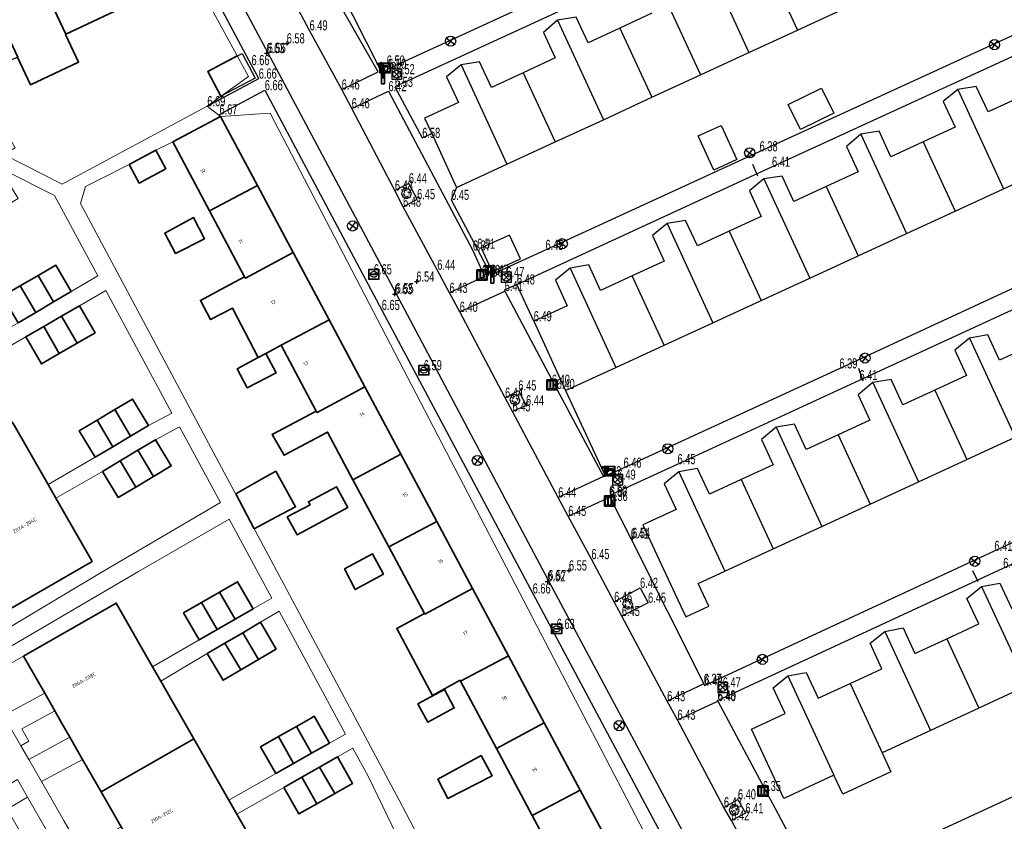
# Model space of a CAD drawing. Header units: metres. Extents: x 154991 to 155595, y 461305 to 461800.
# Tile 47 of 88: x 155217 to 155314, y 461475 to 461554. Entities that reach past the tile are written whole.
import ezdxf
from ezdxf.enums import TextEntityAlignment as Align

# ---------------------------------------------------------------- set-up
doc = ezdxf.new("R2010")
doc.units = ezdxf.units.M
for name, color, linetype in [('AFSLUITPAAL', 1, 'Continuous'), ('B01', 204, 'Continuous'), ('B07', 230, 'Continuous'), ('BOOM', 1, 'Continuous'), ('BRANDKRAAN', 204, 'Continuous'), ('CAI-KAST', 153, 'Continuous'), ('GASPUT', 230, 'Continuous'), ('GMV', 1, 'Continuous'), ('GMV text', 1, 'Continuous'), ('KOLK', 1, 'Continuous'), ('LICHTMAST', 1, 'Continuous'), ('LSHD', 1, 'Continuous'), ('M02', 102, 'Continuous'), ('RIOOLPUT', 1, 'Continuous'), ('STRAATNAAMBORD', 1, 'Continuous'), ('WATERLEIDINGPUT', 1, 'Continuous')]:
    doc.layers.add(name, color=color, linetype=linetype)
for name, color, linetype, lineweight in [('B-WE-GR-BEPLANTING_CULTUUR_BODEMBEDEKKER-GV', 90, 'Continuous', 18), ('B-WE-GR-GROENVOORZIENING-GV', 80, 'Continuous', 18), ('B-WE-GR-HAAG-GV', 90, 'Continuous', 13), ('B-WE-IE-TERREINAFSCHEIDING_KUNSTMATIG_MUUR-G', 90, 'IE-TERREINAFSCHEIDING_KUNSTMATIG-SO', 18), ('B-WE-OG-BEBOUWING-GV', 7, 'Continuous', 35), ('B-WE-OG-BEBOUWING-T18', 10, 'Continuous', 18), ('B-WE-OG-TERREIN_ERF-GV', 7, 'Continuous', 18), ('B-WE-VH-VERHARDING_BETONSTRAATSTEEN-GV', 7, 'Continuous', 18), ('B-WE-VH-VERHARDING_STRAATBAKSTEEN-GV', 252, 'Continuous', 18), ('B-WE-VH-VERHARDING_TEGEL-GV', 252, 'Continuous', 18)]:
    doc.layers.add(name, color=color, linetype=linetype, lineweight=lineweight)
doc.layers.add('X-XX-AL-HULPLIJN-G', color=210, linetype='Continuous', lineweight=18, plot=False)
doc.styles.add('NLCS-ISO-M200-T18', font='NLCS-ISO.ttf', dxfattribs={"height": 0.36})
doc.linetypes.add('IE-TERREINAFSCHEIDING_KUNSTMATIG-SO', pattern='A,4,[82,NLCS.SHX,S=0.75,R=90,X=0,Y=0],4,-2', length=10)

# ---------------------------------------------------------------- blocks, each defined once
blk = doc.blocks.new('HOOGTEPUNT', base_point=(155115.983561, 461420.975541))
at = {"layer": 'M02'}
for points in [[(155115.783561, 461420.975541, 0), (155115.983561, 461420.975541, 0), (155116.183561, 461420.975541, 0)], [(155115.983561, 461421.175541, 0), (155115.983561, 461420.975541, 0), (155115.983561, 461420.775541, 0)]]:
    blk.add_polyline3d(points, dxfattribs=at)
blk = doc.blocks.new('RIOOLPUT', base_point=(155111.642364, 461649.747199))
at = {"layer": 'RIOOLPUT'}
blk.add_polyline3d([(155111.142364, 461650.247199, 0), (155111.142364, 461649.247199, 0), (155112.142364, 461649.247199, 0), (155112.142364, 461650.247199, 0)], close=True, dxfattribs=at)
for points in [[(155111.359522, 461650.030042, 0), (155111.925207, 461649.464357, 0)], [(155111.360446, 461649.465282, 0), (155111.926259, 461650.031094, 0)]]:
    blk.add_polyline3d(points, dxfattribs=at)
blk.add_circle((155111.642364, 461649.747199), 0.4, dxfattribs=at)
blk = doc.blocks.new('KOLK', base_point=(155111.642364, 461649.747199))
at = {"layer": 'KOLK'}
blk.add_polyline3d([(155111.142364, 461649.247199, 0), (155112.142364, 461649.247199, 0), (155112.142364, 461650.247199, 0), (155111.142364, 461650.247199, 0), (155111.142364, 461649.247199, 0), (155111.142364, 461650.247199, 0), (155112.142364, 461650.247199, 0), (155112.142364, 461649.247199, 0)], dxfattribs=at)
for points in [[(155111.242364, 461650.147199, 0), (155111.442364, 461650.147199, 0), (155111.442364, 461649.347199, 0), (155111.242364, 461649.347199, 0)], [(155111.542364, 461650.147199, 0), (155111.742364, 461650.147199, 0), (155111.742364, 461649.347199, 0), (155111.542364, 461649.347199, 0)], [(155111.842364, 461650.147199, 0), (155112.042364, 461650.147199, 0), (155112.042364, 461649.347199, 0), (155111.842364, 461649.347199, 0)]]:
    blk.add_polyline3d(points, close=True, dxfattribs=at)
blk = doc.blocks.new('IMG-BRANDKRAAN-_OF_PUT', base_point=(155108.622899, 461548.274535))
at = {"layer": 'BRANDKRAAN'}
blk.add_polyline3d([(155108.122899, 461548.774535, 0), (155109.122899, 461548.774535, 0), (155109.122899, 461547.774535, 0), (155108.122899, 461547.774535, 0)], close=True, dxfattribs=at)
for points in [[(155108.159546, 461547.837546, 0), (155108.159546, 461548.71665, 0)], [(155108.181145, 461548.738249, 0), (155109.060711, 461548.738249, 0)], [(155109.08231, 461548.71665, 0), (155109.08231, 461547.837546, 0)], [(155109.060711, 461547.815946, 0), (155108.181145, 461547.815946, 0)], [(155108.428947, 461548.319173, 0), (155108.807801, 461548.319173, 0)], [(155108.807801, 461548.242279, 0), (155108.428947, 461548.242279, 0)]]:
    blk.add_polyline3d(points, dxfattribs=at)
for centre, radius, start, end in [((155108.181145, 461548.71665), 0.0216, 90, 180), ((155108.6049, 461548.130087), 0.411039, 88.615315, 142.645462), ((155108.631656, 461548.130318), 0.411032, 38.321444, 92.345755), ((155109.060711, 461548.71665), 0.0216, 0, 90), ((155108.181145, 461547.837546), 0.0216, 180, 270), ((155108.472824, 461548.275493), 0.220693, 151.888112, 235.200633), ((155108.617701, 461548.530876), 0.513782, 238.188568, 271.964555), ((155108.43507, 461548.280726), 0.038931, 99.048842, 260.951158), ((155108.61088, 461548.533498), 0.51668, 272.710601, 302.730871), ((155108.801513, 461548.280726), 0.038957, 279.287799, 80.712201), ((155108.761254, 461548.277928), 0.220693, 305.766514, 29.079035), ((155109.060711, 461547.837546), 0.0216, 270, 0)]:
    blk.add_arc(centre, radius, start, end, dxfattribs=at)
blk = doc.blocks.new('AFSLUITPAAL', base_point=(155108.622899, 461548.274535))
at = {"layer": 'AFSLUITPAAL'}
for points in [[(155108.522899, 461549.274535, 0), (155108.522899, 461549.174535, 0), (155108.522899, 461549.074535, 0), (155108.522899, 461548.974535, 0), (155108.522899, 461548.874535, 0), (155108.522899, 461548.774535, 0), (155108.522899, 461548.674535, 0), (155108.522899, 461548.274535, 0), (155108.722899, 461548.274535, 0), (155108.722899, 461548.474535, 0), (155108.722899, 461548.674535, 0), (155108.722899, 461548.774535, 0), (155108.722899, 461548.874535, 0), (155108.722899, 461548.974535, 0), (155108.722899, 461549.074535, 0), (155108.722899, 461549.174535, 0), (155108.722899, 461549.274535, 0)], [(155108.522899, 461549.274535, 0), (155108.722899, 461549.274535, 0), (155108.722899, 461549.174535, 0), (155108.522899, 461549.174535, 0)], [(155108.722899, 461549.174535, 0), (155108.722899, 461549.074535, 0), (155108.522899, 461549.074535, 0), (155108.522899, 461549.174535, 0)], [(155108.722899, 461549.074535, 0), (155108.722899, 461548.974535, 0), (155108.522899, 461548.974535, 0), (155108.522899, 461549.074535, 0)], [(155108.722899, 461548.974535, 0), (155108.722899, 461548.874535, 0), (155108.522899, 461548.874535, 0), (155108.522899, 461548.974535, 0)], [(155108.722899, 461548.874535, 0), (155108.722899, 461548.774535, 0), (155108.522899, 461548.774535, 0), (155108.522899, 461548.874535, 0)], [(155108.722899, 461548.774535, 0), (155108.722899, 461548.674535, 0), (155108.522899, 461548.674535, 0), (155108.522899, 461548.774535, 0)], [(155108.722899, 461548.674535, 0), (155108.722899, 461548.474535, 0), (155108.722899, 461548.274535, 0), (155108.522899, 461548.274535, 0), (155108.522899, 461548.674535, 0)]]:
    blk.add_polyline3d(points, close=True, dxfattribs=at)
for points in [[(155108.522899, 461549.174535, 0), (155108.722899, 461549.174535, 0)], [(155108.522899, 461549.074535, 0), (155108.722899, 461549.074535, 0)], [(155108.522899, 461548.974535, 0), (155108.722899, 461548.974535, 0)], [(155108.522899, 461548.874535, 0), (155108.722899, 461548.874535, 0)], [(155108.522899, 461548.774535, 0), (155108.722899, 461548.774535, 0)], [(155108.522899, 461548.674535, 0), (155108.722899, 461548.674535, 0)]]:
    blk.add_polyline3d(points, dxfattribs=at)
blk = doc.blocks.new('STRAATNAAMBORD', base_point=(155108.622899, 461548.274535))
at = {"layer": 'STRAATNAAMBORD'}
for points in [[(155108.422899, 461548.874535, 0), (155108.822899, 461548.874535, 0), (155108.822899, 461548.774535, 0), (155108.632899, 461548.774535, 0), (155108.612899, 461548.774535, 0), (155108.422899, 461548.774535, 0)], [(155108.422899, 461548.874535, 0), (155108.822899, 461548.874535, 0), (155108.822899, 461548.774535, 0), (155108.632899, 461548.774535, 0), (155108.612899, 461548.774535, 0), (155108.422899, 461548.774535, 0)], [(155108.422899, 461548.874535, 0), (155108.822899, 461548.874535, 0), (155108.822899, 461548.774535, 0), (155108.632899, 461548.774535, 0), (155108.612899, 461548.774535, 0), (155108.422899, 461548.774535, 0)], [(155108.422899, 461548.874535, 0), (155108.822899, 461548.874535, 0), (155108.822899, 461548.774535, 0), (155108.632899, 461548.774535, 0), (155108.612899, 461548.774535, 0), (155108.422899, 461548.774535, 0)], [(155108.458415, 461548.839488, 0), (155108.785665, 461548.839488, 0), (155108.786352, 461548.816801, 0), (155108.458466, 461548.81727, 0)], [(155108.458415, 461548.839488, 0), (155108.785665, 461548.839488, 0), (155108.786352, 461548.816801, 0), (155108.458466, 461548.81727, 0)], [(155108.458415, 461548.839488, 0), (155108.458466, 461548.81727, 0), (155108.786352, 461548.816801, 0), (155108.785665, 461548.839488, 0)], [(155108.458415, 461548.839488, 0), (155108.458466, 461548.81727, 0), (155108.786352, 461548.816801, 0), (155108.785665, 461548.839488, 0)], [(155108.458415, 461548.839488, 0), (155108.458466, 461548.81727, 0), (155108.786352, 461548.816801, 0), (155108.785665, 461548.839488, 0)], [(155108.632899, 461548.774535, 0), (155108.632899, 461548.274535, 0), (155108.612899, 461548.274535, 0), (155108.612899, 461548.774535, 0)]]:
    blk.add_polyline3d(points, close=True, dxfattribs=at)
for points in [[(155108.612899, 461548.774535, 0), (155108.612899, 461548.274535, 0)], [(155108.632899, 461548.774535, 0), (155108.632899, 461548.274535, 0), (155108.612899, 461548.274535, 0)]]:
    blk.add_polyline3d(points, dxfattribs=at)
blk = doc.blocks.new('IMG-CAI-KAST', base_point=(155108.622899, 461548.274535))
at = {"layer": 'CAI-KAST'}
for points in [[(155108.122899, 461548.774535, 0), (155109.122899, 461548.774535, 0), (155109.122899, 461547.774535, 0), (155108.122899, 461547.774535, 0)], [(155108.361131, 461548.538515, 0), (155108.872581, 461548.538515, 0), (155108.872581, 461548.461939, 0), (155108.361131, 461548.461939, 0)], [(155108.361131, 461548.381224, 0), (155108.872581, 461548.381224, 0), (155108.872581, 461547.942466, 0), (155108.361131, 461547.942466, 0)]]:
    blk.add_polyline3d(points, close=True, dxfattribs=at)
for points in [[(155108.159546, 461547.837546, 0), (155108.159546, 461548.71665, 0)], [(155108.181145, 461548.738249, 0), (155109.060711, 461548.738249, 0)], [(155109.08231, 461548.71665, 0), (155109.08231, 461547.837546, 0)], [(155109.060711, 461547.815946, 0), (155108.181145, 461547.815946, 0)]]:
    blk.add_polyline3d(points, dxfattribs=at)
blk.add_circle((155108.446027, 461548.24049), 0.035426, dxfattribs=at)
for centre, start, end in [((155108.181145, 461548.71665), 90, 180), ((155109.060711, 461548.71665), 0, 90), ((155108.181145, 461547.837546), 180, 270), ((155109.060711, 461547.837546), 270, 0)]:
    blk.add_arc(centre, 0.0216, start, end, dxfattribs=at)
blk = doc.blocks.new('LICHTMAST-LM', base_point=(155108.622899, 461649.747199))
at = {"layer": 'LICHTMAST'}
for points in [[(155108.222899, 461650.047199, 0), (155109.022899, 461649.447199, 0)], [(155108.922899, 461650.147199, 0), (155108.322899, 461649.347199, 0)]]:
    blk.add_polyline3d(points, dxfattribs=at)
blk.add_circle((155108.622899, 461649.747199), 0.5, dxfattribs=at)
blk = doc.blocks.new('BOOM', base_point=(155108.622899, 461548.274535))
at = {"layer": 'BOOM'}
for centre, radius, start, end in [((155108.372899, 461548.524535), 0.158114, 71.565051, 198.434949), ((155108.372899, 461548.524535), 0.158114, 71.565051, 198.434949), ((155108.518263, 461548.448649), 0.120777, 31.865611, 217.853307), ((155108.572899, 461548.624535), 0.158114, 18.434949, 161.565051), ((155108.572899, 461548.624535), 0.158114, 18.434949, 161.565051), ((155108.812875, 461548.489269), 0.205959, 332.06579, 115.90362), ((155108.812875, 461548.489269), 0.205959, 332.06579, 115.90362), ((155108.372899, 461548.274535), 0.25, 126.869898, 233.130102), ((155108.372899, 461548.274535), 0.25, 126.869898, 233.130102), ((155108.321787, 461548.024535), 0.11081, 153.17782, 293.001444), ((155108.321787, 461548.024535), 0.11081, 153.17782, 293.001444), ((155108.445065, 461548.176059), 0.087156, 120.494353, 299.107534), ((155108.609924, 461548.050485), 0.276255, 207.591124, 320.438098), ((155108.609924, 461548.050485), 0.276255, 207.591124, 320.438098), ((155108.659777, 461548.056729), 0.119188, 202.088508, 359.606186), ((155108.788223, 461548.272242), 0.121571, 323.70867, 121.149856), ((155108.872899, 461548.024535), 0.158114, 251.565051, 18.434949), ((155108.872899, 461548.024535), 0.158114, 251.565051, 18.434949), ((155108.933756, 461548.227037), 0.176645, 300.30792, 69.770414), ((155108.933756, 461548.227037), 0.176645, 300.30792, 69.770414)]:
    blk.add_arc(centre, radius, start, end, dxfattribs=at)
blk = doc.blocks.new('IMG-WATERLEIDINGPUT', base_point=(155108.622899, 461548.274535))
at = {"layer": 'WATERLEIDINGPUT'}
blk.add_polyline3d([(155108.122899, 461548.774535, 0), (155109.122899, 461548.774535, 0), (155109.122899, 461547.774535, 0), (155108.122899, 461547.774535, 0)], close=True, dxfattribs=at)
for points in [[(155108.159546, 461547.837546, 0), (155108.159546, 461548.71665, 0)], [(155108.181145, 461548.738249, 0), (155109.060711, 461548.738249, 0)], [(155109.08231, 461548.71665, 0), (155109.08231, 461547.837546, 0)], [(155109.060711, 461547.815946, 0), (155108.181145, 461547.815946, 0)], [(155108.428947, 461548.319173, 0), (155108.807801, 461548.319173, 0)], [(155108.807801, 461548.242279, 0), (155108.428947, 461548.242279, 0)]]:
    blk.add_polyline3d(points, dxfattribs=at)
for centre, radius, start, end in [((155108.181145, 461548.71665), 0.0216, 90, 180), ((155108.6049, 461548.130087), 0.411039, 88.615315, 142.645462), ((155108.631656, 461548.130318), 0.411032, 38.321444, 92.345755), ((155109.060711, 461548.71665), 0.0216, 0, 90), ((155108.181145, 461547.837546), 0.0216, 180, 270), ((155108.472824, 461548.275493), 0.220693, 151.888112, 235.200633), ((155108.617701, 461548.530876), 0.513782, 238.188568, 271.964555), ((155108.43507, 461548.280726), 0.038931, 99.048842, 260.951158), ((155108.61088, 461548.533498), 0.51668, 272.710601, 302.730871), ((155108.801513, 461548.280726), 0.038957, 279.287799, 80.712201), ((155108.761254, 461548.277928), 0.220693, 305.766514, 29.079035), ((155109.060711, 461547.837546), 0.0216, 270, 0)]:
    blk.add_arc(centre, radius, start, end, dxfattribs=at)
blk = doc.blocks.new('IMG-GASPUT', base_point=(155108.622899, 461398.954641))
at = {"layer": 'GASPUT'}
blk.add_polyline3d([(155108.122899, 461399.454641, 0), (155109.122899, 461399.454641, 0), (155109.122899, 461398.454641, 0), (155108.122899, 461398.454641, 0)], close=True, dxfattribs=at)
for points in [[(155108.159546, 461398.517651, 0), (155108.159546, 461399.396755, 0)], [(155108.181145, 461399.418355, 0), (155109.060711, 461399.418355, 0)], [(155109.08231, 461399.396755, 0), (155109.08231, 461398.517651, 0)], [(155109.060711, 461398.496051, 0), (155108.181145, 461398.496051, 0)], [(155108.428947, 461398.999278, 0), (155108.807801, 461398.999278, 0)], [(155108.807801, 461398.922384, 0), (155108.428947, 461398.922384, 0)]]:
    blk.add_polyline3d(points, dxfattribs=at)
for centre, radius, start, end in [((155108.181145, 461399.396755), 0.0216, 90, 180), ((155108.6049, 461398.810192), 0.411039, 88.615315, 142.645462), ((155108.631656, 461398.810424), 0.411032, 38.321444, 92.345755), ((155109.060711, 461399.396755), 0.0216, 0, 90), ((155108.181145, 461398.517651), 0.0216, 180, 270), ((155108.472824, 461398.955599), 0.220693, 151.888112, 235.200633), ((155108.617701, 461399.210981), 0.513782, 238.188568, 271.964555), ((155108.43507, 461398.960831), 0.038931, 99.048842, 260.951158), ((155108.61088, 461399.213603), 0.51668, 272.710601, 302.730871), ((155108.801513, 461398.960831), 0.038957, 279.287799, 80.712201), ((155108.761254, 461398.958033), 0.220693, 305.766514, 29.079035), ((155109.060711, 461398.517651), 0.0216, 270, 0)]:
    blk.add_arc(centre, radius, start, end, dxfattribs=at)

msp = doc.modelspace()

# ---------------------------------------------------------------- linework, layer by layer
at = {"layer": 'B-WE-GR-BEPLANTING_CULTUUR_BODEMBEDEKKER-GV', "flags": 128}
for points in [[(155219.745, 461488.013), (155217.658, 461491.661), (155217.533, 461491.589), (155215.689, 461490.535), (155213.657, 461489.373), (155215.701, 461485.816)], [(155225.3, 461478.299), (155223.469, 461481.501), (155219.438, 461479.311), (155221.675, 461475.417), (155223.302, 461472.582), (155227.271, 461474.853)]]:
    msp.add_lwpolyline(points, close=True, dxfattribs=at)
at = {"layer": 'B-WE-GR-GROENVOORZIENING-GV', "flags": 128}
for points in [[(155220.738, 461486.277), (155219.745, 461488.013), (155215.701, 461485.816), (155217.41, 461482.841), (155218.198, 461483.299), (155217.49, 461484.512)], [(155223.469, 461481.501), (155222.228, 461483.671), (155218.192, 461481.479), (155219.438, 461479.311)], [(155218.062, 461477.771), (155217.07, 461479.515), (155215.058, 461478.355), (155216.057, 461476.606)]]:
    msp.add_lwpolyline(points, close=True, dxfattribs=at)
at = {"layer": 'B-WE-GR-HAAG-GV', "flags": 128}
for points in [[(155220.738, 461486.277), (155219.745, 461488.013), (155215.701, 461485.816), (155217.41, 461482.841), (155218.198, 461483.299), (155217.49, 461484.512)], [(155223.469, 461481.501), (155222.228, 461483.671), (155218.192, 461481.479), (155219.438, 461479.311)]]:
    msp.add_lwpolyline(points, close=True, dxfattribs=at)
at = {"layer": 'B-WE-IE-TERREINAFSCHEIDING_KUNSTMATIG_MUUR-G', "flags": 128}
msp.add_lwpolyline([(155232.348, 461542.308), (155230.681, 461541.485)], dxfattribs=at)
at = {"layer": 'B-WE-OG-BEBOUWING-GV', "flags": 128}
for points in [[(155221.779, 461561.151), (155218.645, 461559.677), (155221.843, 461552.898), (155226.59, 461555.136), (155221.994, 461564.885), (155220.581, 461563.684)], [(155218.645, 461559.677), (155215.504, 461558.2), (155214.31, 461560.74), (155212.497, 461560.405), (155217.093, 461550.658), (155217.066, 461550.646), (155218.343, 461547.936), (155223.088, 461550.163), (155221.806, 461552.881), (155221.843, 461552.898)], [(155240.685, 461538.021), (155237.056, 461544.818), (155232.348, 461542.308), (155235.977, 461535.508)], [(155228.065, 461540.088), (155229.044, 461538.255), (155231.659, 461539.652), (155230.681, 461541.485)], [(155244.216, 461531.404), (155240.685, 461538.021), (155235.977, 461535.508), (155239.433, 461529.031), (155239.508, 461528.89)], [(155235.472, 461532.753), (155234.411, 461534.85), (155231.56, 461533.321), (155232.641, 461531.321)], [(155240.766, 461521.061), (155241.516, 461521.462), (155243.038, 461522.274), (155247.748, 461524.788), (155244.216, 461531.404), (155239.508, 461528.89), (155239.433, 461529.031), (155237.081, 461527.764), (155235.078, 461526.685), (155236.072, 461524.801), (155238.225, 461525.936)], [(155222.36, 461527.563), (155220.831, 461530.168), (155219.088, 461529.145), (155220.617, 461526.54)], [(155217.345, 461528.122), (155218.873, 461525.517), (155220.617, 461526.54), (155219.088, 461529.145)], [(155217.345, 461528.122), (155215.601, 461527.099), (155217.13, 461524.494), (155218.873, 461525.517)], [(155223.164, 461526.159), (155221.405, 461525.141), (155222.945, 461522.481), (155224.704, 461523.499)], [(155222.945, 461522.481), (155221.405, 461525.141), (155219.646, 461524.123), (155221.186, 461521.462)], [(155243.038, 461522.274), (155246.492, 461515.802), (155246.569, 461515.657), (155251.28, 461518.172), (155247.748, 461524.788)], [(155221.186, 461521.462), (155219.646, 461524.123), (155217.886, 461523.104), (155219.426, 461520.444)], [(155241.516, 461521.462), (155240.766, 461521.061), (155238.683, 461519.949), (155239.695, 461518.098), (155242.533, 461519.557)], [(155250.1, 461509.04), (155254.812, 461511.555), (155251.28, 461518.172), (155246.569, 461515.657), (155246.492, 461515.802), (155242.151, 461513.499), (155243.313, 461511.445), (155247.6, 461513.725)], [(155229.952, 461514.361), (155228.395, 461516.979), (155226.649, 461515.941), (155228.205, 461513.323)], [(155228.205, 461513.323), (155226.649, 461515.941), (155224.902, 461514.902), (155226.458, 461512.284)], [(155220.074, 461508.582), (155216.597, 461514.639), (155207.453, 461509.39), (155209.34, 461506.104), (155210.336, 461504.369), (155211.129, 461502.987), (155211.829, 461501.767), (155212.844, 461500), (155213.074, 461499.599), (155215.288, 461495.743), (155222.703, 461500), (155224.431, 461500.993), (155224.264, 461501.283), (155220.856, 461507.219)], [(155226.458, 461512.284), (155224.902, 461514.902), (155223.155, 461513.864), (155224.711, 461511.246)], [(155228.926, 461511.932), (155230.463, 461509.358), (155232.204, 461510.397), (155230.667, 461512.971)], [(155227.186, 461510.893), (155228.723, 461508.318), (155230.463, 461509.358), (155228.926, 461511.932)], [(155225.444, 461509.853), (155226.982, 461507.279), (155228.723, 461508.318), (155227.186, 461510.893)], [(155250.1, 461509.04), (155253.631, 461502.423), (155258.343, 461504.939), (155254.812, 461511.555)], [(155242.521, 461505.353), (155244.457, 461506.378), (155242.512, 461509.865), (155240.645, 461508.818), (155238.557, 461507.648), (155240.376, 461504.216)], [(155249.602, 461506.288), (155248.491, 461508.35), (155245.717, 461506.867), (155245.879, 461506.57), (155243.635, 461505.381), (155244.608, 461503.597)], [(155261.875, 461498.322), (155258.343, 461504.939), (155253.631, 461502.423), (155257.142, 461495.862), (155257.169, 461495.811)], [(155253.103, 461499.725), (155252.015, 461501.734), (155249.274, 461500.249), (155250.294, 461498.286), (155250.328, 461498.222)], [(155240.265, 461496.31), (155238.726, 461498.983), (155236.96, 461497.966), (155238.499, 461495.293)], [(155265.407, 461491.706), (155261.875, 461498.322), (155257.169, 461495.811), (155257.142, 461495.862), (155254.408, 461494.402), (155257.929, 461487.804), (155260.647, 461489.296), (155260.701, 461489.194)], [(155235.194, 461496.949), (155236.733, 461494.276), (155238.499, 461495.293), (155236.96, 461497.966)], [(155223.469, 461481.501), (155225.3, 461478.299), (155234.432, 461483.523), (155231.18, 461489.209), (155230.376, 461490.615), (155226.79, 461496.884), (155217.658, 461491.661), (155219.745, 461488.013), (155220.738, 461486.277), (155221.383, 461485.149), (155222.228, 461483.671)], [(155236.733, 461494.276), (155235.194, 461496.949), (155233.428, 461495.932), (155234.967, 461493.259)], [(155239.24, 461493.967), (155240.791, 461491.339), (155242.249, 461492.2), (155242.532, 461492.367), (155240.982, 461494.995)], [(155237.499, 461492.939), (155239.051, 461490.312), (155240.791, 461491.339), (155239.24, 461493.967)], [(155239.051, 461490.312), (155237.499, 461492.939), (155235.759, 461491.912), (155237.31, 461489.284)], [(155264.224, 461482.573), (155268.939, 461485.09), (155265.407, 461491.706), (155260.701, 461489.194)], [(155259.098, 461488.376), (155256.49, 461486.984), (155257.46, 461485.167), (155260.068, 461486.559)], [(155244.524, 461484.741), (155246.019, 461482.101), (155247.782, 461483.099), (155246.286, 461485.739), (155245.918, 461485.531)], [(155246.019, 461482.101), (155244.524, 461484.741), (155242.761, 461483.743), (155244.256, 461481.102)], [(155267.754, 461475.956), (155272.471, 461478.473), (155268.939, 461485.09), (155264.224, 461482.573)], [(155242.493, 461480.104), (155244.256, 461481.102), (155242.761, 461483.743), (155240.998, 461482.745)], [(155227.271, 461474.853), (155228.264, 461473.117), (155229.041, 461471.759), (155229.698, 461470.611), (155230.995, 461468.343), (155232.943, 461464.938), (155242.075, 461470.161), (155238.672, 461476.11), (155237.881, 461477.493), (155234.432, 461483.523), (155225.3, 461478.299)], [(155246.814, 461480.742), (155248.303, 461478.125), (155249.594, 461478.859), (155250.065, 461479.127), (155248.576, 461481.744)], [(155262.709, 461481.894), (155258.44, 461479.541), (155259.439, 461477.649), (155263.804, 461479.881)], [(155248.303, 461478.125), (155246.814, 461480.742), (155245.053, 461479.739), (155246.541, 461477.122)], [(155243.291, 461478.737), (155244.779, 461476.12), (155246.541, 461477.122), (155245.053, 461479.739)], [(155267.754, 461475.956), (155271.218, 461469.465), (155271.285, 461469.339), (155276.002, 461471.857), (155272.471, 461478.473)]]:
    msp.add_lwpolyline(points, close=True, dxfattribs=at)
msp.add_lwpolyline([(155238.712, 461550.768), (155235.824, 461549.251), (155237.103, 461546.816), (155237.302, 461546.92)], dxfattribs=at)
at = {"layer": 'B-WE-OG-TERREIN_ERF-GV', "flags": 128}
for points in [[(155212.497, 461560.405), (155214.31, 461560.74), (155215.504, 461558.2), (155218.645, 461559.677), (155221.779, 461561.151), (155220.581, 461563.684), (155221.994, 461564.885), (155223.876, 461565.216), (155225.066, 461562.693), (155228.356, 461564.244), (155231.463, 461557.433), (155226.59, 461555.136), (155221.843, 461552.898), (155221.806, 461552.881), (155223.088, 461550.163), (155218.343, 461547.936), (155217.066, 461550.646), (155212.17, 461548.338), (155208.967, 461555.126), (155212.271, 461556.68), (155211.082, 461559.207)], [(155215.534, 461539.395), (155217.129, 461536.736), (155215.383, 461535.689), (155213.638, 461534.642), (155211.892, 461533.595), (155210.297, 461536.254), (155205.702, 461533.616), (155208.75, 461528.307), (155212.474, 461521.821), (155217.13, 461524.494), (155215.601, 461527.099), (155217.345, 461528.122), (155219.088, 461529.145), (155220.831, 461530.168), (155222.36, 461527.563), (155224.981, 461529.102), (155220.702, 461537.02), (155215.765, 461539.533)], [(155234.411, 461534.85), (155235.472, 461532.753), (155232.641, 461531.321), (155231.56, 461533.321)], [(155216.597, 461514.639), (155220.074, 461508.582), (155224.711, 461511.246), (155223.155, 461513.864), (155224.902, 461514.902), (155226.649, 461515.941), (155228.395, 461516.979), (155229.952, 461514.361), (155232.281, 461515.593), (155225.76, 461527.661), (155223.164, 461526.159), (155224.704, 461523.499), (155222.945, 461522.481), (155221.186, 461521.462), (155219.426, 461520.444), (155217.886, 461523.104), (155213.261, 461520.449)], [(155228.723, 461508.318), (155226.982, 461507.279), (155225.444, 461509.853), (155220.856, 461507.219), (155224.264, 461501.283), (155224.431, 461500.993), (155222.703, 461500), (155215.288, 461495.743), (155213.352, 461494.632), (155211.312, 461493.46), (155212.129, 461492.036), (155225.472, 461500), (155237.042, 461506.781), (155233.014, 461514.236), (155230.667, 461512.971), (155232.204, 461510.397), (155230.463, 461509.358)], [(155240.645, 461508.818), (155242.512, 461509.865), (155244.457, 461506.378), (155242.521, 461505.353), (155240.376, 461504.216), (155238.557, 461507.648)], [(155248.491, 461508.35), (155249.602, 461506.288), (155244.608, 461503.597), (155243.635, 461505.381), (155245.879, 461506.57), (155245.717, 461506.867)], [(155236.96, 461497.966), (155238.726, 461498.983), (155240.265, 461496.31), (155242.123, 461497.379), (155237.925, 461505.148), (155228.978, 461500), (155212.949, 461490.605), (155213.657, 461489.373), (155215.689, 461490.535), (155217.533, 461491.589), (155217.658, 461491.661), (155226.79, 461496.884), (155230.376, 461490.615), (155234.967, 461493.259), (155233.428, 461495.932), (155235.194, 461496.949)], [(155252.015, 461501.734), (155253.103, 461499.725), (155250.328, 461498.222), (155250.294, 461498.286), (155249.274, 461500.249)], [(155242.493, 461480.104), (155240.998, 461482.745), (155242.761, 461483.743), (155244.524, 461484.741), (155245.918, 461485.531), (155246.286, 461485.739), (155247.782, 461483.099), (155249.357, 461483.991), (155242.824, 461496.082), (155240.982, 461494.995), (155242.532, 461492.367), (155242.249, 461492.2), (155240.791, 461491.339), (155239.051, 461490.312), (155237.31, 461489.284), (155235.759, 461491.912), (155231.18, 461489.209), (155234.432, 461483.523), (155237.881, 461477.493)], [(155259.098, 461488.376), (155260.068, 461486.559), (155257.46, 461485.167), (155256.49, 461486.984)], [(155248.303, 461478.125), (155246.541, 461477.122), (155244.779, 461476.12), (155243.291, 461478.737), (155238.672, 461476.11), (155242.075, 461470.161), (155245.48, 461464.208), (155250.092, 461466.842), (155248.556, 461469.531), (155250.321, 461470.539), (155252.086, 461471.547), (155253.417, 461472.307), (155253.849, 461472.554), (155255.386, 461469.864), (155256.201, 461470.329), (155251.625, 461479.795), (155250.102, 461482.612), (155248.576, 461481.744), (155250.065, 461479.127), (155249.594, 461478.859)], [(155263.804, 461479.881), (155259.439, 461477.649), (155258.44, 461479.541), (155262.709, 461481.894)]]:
    msp.add_lwpolyline(points, close=True, dxfattribs=at)
for points in [[(155207.07, 461554.496), (155207.07, 461554.496), (155208.603, 461551.82), (155206.822, 461550.8), (155205.087, 461549.806), (155203.307, 461548.786), (155201.774, 461551.461), (155196.98, 461548.808), (155200.903, 461541.974), (155204.931, 461534.959), (155209.599, 461537.639), (155208.058, 461540.348), (155209.781, 461541.343), (155211.53, 461542.354), (155213.262, 461543.355), (155215.234, 461544.495), (155216.852, 461541.704), (155215.728, 461541.05), (155221.469, 461538.128), (155235.76, 461545.814)], [(155237.302, 461546.92), (155237.103, 461546.816), (155235.824, 461549.251), (155238.712, 461550.768)], [(155237.056, 461544.819), (155237.056, 461544.818), (155240.685, 461538.021), (155244.216, 461531.404), (155247.748, 461524.788), (155251.28, 461518.172), (155254.812, 461511.555), (155258.343, 461504.939), (155261.875, 461498.322), (155265.407, 461491.706), (155268.939, 461485.09), (155272.471, 461478.473), (155276.002, 461471.857), (155279.019, 461466.206)], [(155271.218, 461469.465), (155267.754, 461475.956), (155264.224, 461482.573), (155260.701, 461489.194), (155260.647, 461489.296), (155257.929, 461487.804), (155254.408, 461494.402), (155257.142, 461495.862), (155253.631, 461502.423), (155250.1, 461509.04), (155247.6, 461513.725), (155243.313, 461511.445), (155242.151, 461513.499), (155246.492, 461515.802), (155243.038, 461522.274), (155241.516, 461521.462), (155242.533, 461519.557), (155239.695, 461518.098), (155238.683, 461519.949), (155240.766, 461521.061), (155238.225, 461525.936), (155236.072, 461524.801), (155235.078, 461526.685), (155237.081, 461527.764), (155239.433, 461529.031), (155235.977, 461535.508), (155232.348, 461542.308), (155230.681, 461541.485), (155231.659, 461539.652), (155229.044, 461538.255), (155228.065, 461540.088), (155225.141, 461538.614), (155223.775, 461537.924), (155223.278, 461536.229), (155254.64, 461477.493), (155258.102, 461470.909)]]:
    msp.add_lwpolyline(points, dxfattribs=at)
at = {"layer": 'B-WE-VH-VERHARDING_BETONSTRAATSTEEN-GV', "flags": 128}
msp.add_lwpolyline([(155222.228, 461483.671), (155221.383, 461485.149), (155220.738, 461486.277), (155217.49, 461484.512), (155218.198, 461483.299), (155217.41, 461482.841), (155218.192, 461481.479)], close=True, dxfattribs=at)
at = {"layer": 'B-WE-VH-VERHARDING_STRAATBAKSTEEN-GV', "flags": 128}
msp.add_lwpolyline([(155216.057, 461476.606), (155225.359, 461460.412), (155227.369, 461461.579), (155218.062, 461477.771)], close=True, dxfattribs=at)
at = {"layer": 'B-WE-VH-VERHARDING_TEGEL-GV', "flags": 128}
for points in [[(155235.76, 461545.814), (155221.469, 461538.128), (155215.728, 461541.05)], [(155264.609, 461458.777), (155258.102, 461470.909), (155254.64, 461477.493), (155223.278, 461536.229), (155223.775, 461537.924), (155225.141, 461538.614), (155228.065, 461540.088), (155230.681, 461541.485), (155232.348, 461542.308), (155237.056, 461544.818), (155237.056, 461544.819)], [(155215.765, 461539.533), (155220.702, 461537.02), (155224.981, 461529.102), (155222.36, 461527.563), (155220.617, 461526.54), (155218.873, 461525.517), (155217.13, 461524.494)], [(155213.261, 461520.449), (155217.886, 461523.104), (155219.646, 461524.123), (155221.405, 461525.141), (155223.164, 461526.159), (155225.76, 461527.661), (155232.281, 461515.593), (155229.952, 461514.361), (155228.205, 461513.323), (155226.458, 461512.284), (155224.711, 461511.246), (155220.074, 461508.582), (155220.856, 461507.219), (155225.444, 461509.853), (155227.186, 461510.893), (155228.926, 461511.932), (155230.667, 461512.971), (155233.014, 461514.236), (155237.042, 461506.781), (155225.472, 461500), (155212.129, 461492.036)], [(155212.949, 461490.605), (155228.978, 461500), (155237.925, 461505.148), (155242.123, 461497.379), (155240.265, 461496.31), (155238.499, 461495.293), (155236.733, 461494.276), (155234.967, 461493.259), (155230.376, 461490.615), (155231.18, 461489.209), (155235.759, 461491.912), (155237.499, 461492.939), (155239.24, 461493.967), (155240.982, 461494.995), (155242.824, 461496.082), (155249.357, 461483.991), (155247.782, 461483.099), (155246.019, 461482.101), (155244.256, 461481.102), (155242.493, 461480.104), (155237.881, 461477.493), (155238.672, 461476.11), (155243.291, 461478.737), (155245.053, 461479.739), (155246.814, 461480.742), (155248.576, 461481.744), (155250.102, 461482.612), (155251.625, 461479.795), (155256.201, 461470.329)], [(155223.302, 461472.582), (155221.675, 461475.417), (155219.438, 461479.311), (155218.192, 461481.479), (155217.41, 461482.841), (155215.701, 461485.816)], [(155217.07, 461479.515), (155218.062, 461477.771), (155227.369, 461461.579)]]:
    msp.add_lwpolyline(points, dxfattribs=at)
at = {"layer": 'B01'}
for points in [[(155221.779, 461561.151), (155220.581, 461563.684), (155221.994, 461564.885), (155223.876, 461565.216), (155225.066, 461562.693), (155228.356, 461564.244), (155231.463, 461557.433), (155226.59, 461555.136), (155221.843, 461552.898), (155221.806, 461552.881), (155223.088, 461550.163), (155218.343, 461547.936), (155217.066, 461550.646), (155212.17, 461548.338), (155208.967, 461555.126), (155212.271, 461556.68), (155211.082, 461559.207), (155212.497, 461560.405), (155214.31, 461560.74), (155215.504, 461558.2), (155218.645, 461559.677)], [(155240.467, 461548.584), (155237.103, 461546.816), (155235.824, 461549.251), (155239.188, 461551.018)], [(155297.437, 461545.119), (155294.158, 461543.516), (155292.95, 461545.986), (155296.229, 461547.59)], [(155287.91, 461540.567), (155285.633, 461539.524), (155284.092, 461542.888), (155286.369, 461543.931)], [(155265.519, 461533.132), (155262.721, 461531.861), (155263.789, 461529.512), (155266.586, 461530.783)]]:
    msp.add_lwpolyline(points, close=True, dxfattribs=at)
for points in [[(155279.539, 461554.963), (155276.38, 461553.506), (155273.242, 461552.058), (155272.072, 461554.594), (155270.248, 461554.281), (155268.851, 461553.08), (155270.011, 461550.567), (155266.852, 461549.102), (155263.731, 461547.655), (155262.571, 461550.194), (155260.742, 461549.884), (155259.316, 461548.706), (155260.477, 461546.167), (155257.159, 461544.651), (155257.858, 461543.123), (155260.285, 461537.812), (155265.253, 461540.103), (155270.008, 461542.297), (155274.764, 461544.49), (155279.54, 461546.692), (155284.315, 461548.895), (155289.091, 461551.098), (155293.867, 461553.3), (155298.637, 461555.5)], [(155315.783, 461546.702), (155312.627, 461545.248), (155311.464, 461547.772), (155309.644, 461547.471), (155308.215, 461546.292), (155309.385, 461543.754), (155306.239, 461542.305), (155303.07, 461540.845), (155301.907, 461543.369), (155300.108, 461543.076), (155298.678, 461541.863), (155299.834, 461539.354), (155296.699, 461537.91), (155293.503, 461536.438), (155292.361, 461538.916), (155290.564, 461538.678), (155289.132, 461537.498), (155290.3, 461534.962), (155287.154, 461533.513), (155284.01, 461532.064), (155282.854, 461534.573), (155281.022, 461534.274), (155279.588, 461533.091), (155280.753, 461530.564), (155277.606, 461529.114), (155274.472, 461527.669), (155273.308, 461530.198), (155271.471, 461529.871), (155270.029, 461528.687), (155271.194, 461526.159), (155267.895, 461524.64), (155271.04, 461517.825), (155275.971, 461520.094), (155280.748, 461522.293), (155285.525, 461524.492), (155290.298, 461526.689), (155295.071, 461528.886), (155299.844, 461531.083), (155304.617, 461533.28), (155309.386, 461535.475), (155314.155, 461537.67), (155318.929, 461539.868)], [(155234.701, 461537.896), (155232.348, 461542.308), (155237.056, 461544.818), (155279.629, 461465.062), (155274.931, 461462.539), (155272.289, 461467.458), (155268.039, 461465.176)], [(155316.92, 461522.252), (155313.763, 461520.794), (155312.609, 461523.295), (155310.802, 461522.984), (155309.369, 461521.801), (155310.524, 461519.299), (155307.4, 461517.857), (155304.249, 461516.403), (155303.093, 461518.908), (155301.286, 461518.611), (155299.844, 461517.409), (155301.001, 461514.903), (155297.877, 461513.461), (155294.716, 461512.002), (155293.558, 461514.51), (155291.753, 461514.2), (155290.317, 461513.005), (155291.472, 461510.504), (155288.33, 461509.054), (155285.207, 461507.612), (155284.023, 461510.14), (155282.189, 461509.805), (155280.744, 461508.626), (155281.914, 461506.092), (155278.645, 461504.583), (155281.839, 461497.766), (155282.883, 461495.539), (155285.145, 461496.588), (155284.097, 461498.824), (155286.702, 461500.026), (155291.48, 461502.231), (155296.258, 461504.436), (155301.027, 461506.637), (155305.796, 461508.838), (155310.551, 461511.032), (155315.306, 461513.227)], [(155316.512, 461488.767), (155311.737, 461486.557), (155306.961, 461484.347), (155302.198, 461482.143), (155303.071, 461480.259), (155298.324, 461478.067), (155297.454, 461479.945), (155292.518, 461477.658), (155289.356, 461484.483), (155292.66, 461486.012), (155291.487, 461488.551), (155292.91, 461489.737), (155294.735, 461490.051), (155295.91, 461487.515), (155299.044, 461488.965), (155302.179, 461490.415), (155301.011, 461492.94), (155302.452, 461494.09), (155304.269, 461494.443), (155305.436, 461491.922), (155308.581, 461493.377), (155311.721, 461494.83), (155310.553, 461497.355), (155311.995, 461498.529), (155313.804, 461498.842), (155314.966, 461496.331)]]:
    msp.add_lwpolyline(points, dxfattribs=at)
at = {"layer": 'B07'}
for points in [[(155289.354, 461563.086), (155293.867, 461553.3)], [(155221.843, 461552.898), (155218.645, 461559.677)], [(155279.819, 461558.644), (155284.315, 461548.895)], [(155285.943, 461557.919), (155289.091, 461551.098)], [(155270.248, 461554.281), (155274.764, 461544.49)], [(155276.38, 461553.506), (155279.54, 461546.692)], [(155260.742, 461549.884), (155265.253, 461540.103)], [(155266.852, 461549.102), (155270.008, 461542.297)], [(155309.644, 461547.471), (155314.155, 461537.67)], [(155300.108, 461543.076), (155304.617, 461533.28)], [(155306.239, 461542.305), (155309.386, 461535.475)], [(155290.564, 461538.678), (155295.071, 461528.886)], [(155296.699, 461537.91), (155299.844, 461531.083)], [(155281.022, 461534.274), (155285.525, 461524.492)], [(155287.154, 461533.513), (155290.298, 461526.689)], [(155271.471, 461529.871), (155275.971, 461520.094)], [(155280.748, 461522.293), (155277.606, 461529.114)], [(155310.802, 461522.984), (155315.306, 461513.227)], [(155301.286, 461518.611), (155305.796, 461508.838)], [(155307.4, 461517.857), (155310.551, 461511.032)], [(155291.753, 461514.2), (155296.258, 461504.436)], [(155297.877, 461513.461), (155301.027, 461506.637)], [(155282.189, 461509.805), (155286.702, 461500.026)], [(155288.33, 461509.054), (155291.48, 461502.231)], [(155311.995, 461498.529), (155316.512, 461488.767)], [(155302.452, 461494.09), (155306.961, 461484.347)], [(155308.581, 461493.377), (155311.737, 461486.557)], [(155292.91, 461489.737), (155297.454, 461479.945)], [(155299.044, 461488.965), (155302.198, 461482.143)]]:
    msp.add_lwpolyline(points, dxfattribs=at)
at = {"layer": 'GMV'}
for points in [[(155248.143, 461557.128), (155248.738, 461557.444), (155252.734, 461549.496), (155253.427, 461549.816), (155253.574, 461549.497), (155273.412, 461558.662), (155291.364, 461566.953), (155307.517, 461574.36), (155303.062, 461582.581), (155302.506, 461582.324)], [(155260.285, 461537.812), (155259.767, 461536.585), (155262.327, 461531.782), (155263.683, 461529.206), (155269.056, 461531.659), (155290.139, 461541.373), (155318.089, 461554.204), (155313.513, 461562.581), (155313.945, 461562.876), (155308.689, 461572.811), (155291.26, 461564.81), (155274.446, 461557.054), (155254.237, 461547.716), (155256.92, 461542.694), (155257.858, 461543.123)], [(155235.759, 461545.813), (155240.824, 461548.537), (155240.111, 461549.859), (155231.088, 461566.781), (155227.249, 461568.118), (155225.233, 461567.427), (155219.466, 461564.607), (155207.179, 461558.915), (155208.967, 461555.126)], [(155232.887, 461567.659), (155233.757, 461566.002), (155234.231, 461565.078), (155235.129, 461563.427), (155241.707, 461551.059), (155254.307, 461527.393), (155269.325, 461499.152), (155285.752, 461468.438), (155304.097, 461434.271), (155304.724, 461433.103), (155305.032, 461431.45), (155305.288, 461430.176), (155305.321, 461429.414), (155305.153, 461428.426)], [(155248.99, 461547.456), (155252.586, 461549.186), (155249.205, 461555.124), (155248.143, 461557.128), (155242.839, 461567.128), (155239.32, 461565.506)], [(155289.856, 461470.756), (155287.355, 461475.492), (155286.623, 461476.776), (155282.051, 461485.396), (155281.04, 461487.225), (155276.574, 461495.609), (155275.818, 461497.003), (155273.58, 461501.216), (155271.301, 461505.463), (155270.314, 461507.294), (155265.818, 461515.763), (155265.073, 461517.108), (155260.612, 461525.563), (155259.607, 461527.436), (155258.402, 461529.703), (155255.03, 461535.923), (155254.228, 461537.515), (155249.973, 461545.607), (155248.99, 461547.456), (155245.825, 461553.284), (155239.32, 461565.506)], [(155267.895, 461524.64), (155266.242, 461528.265), (155291.357, 461539.848), (155318.155, 461552.172)], [(155237.056, 461544.818), (155236.956, 461545.007), (155241.419, 461547.394), (155252.935, 461525.745), (155267.794, 461497.834), (155284.023, 461467.422), (155279.629, 461465.062)], [(155249.973, 461545.607), (155253.596, 461547.292), (155261.908, 461531.606), (155263.059, 461529.043), (155259.607, 461527.436)], [(155271.04, 461517.825), (155274.79, 461509.701), (155275.632, 461510.089), (155275.778, 461509.771), (155276.747, 461510.216), (155297.998, 461519.994), (155328.616, 461534.16), (155324.277, 461542.329), (155323.855, 461542.135)], [(155255.03, 461535.923), (155256.414, 461536.662), (155255.598, 461538.216), (155254.228, 461537.515)], [(155275.397, 461507.335), (155275.33, 461507.468), (155282.056, 461510.564), (155299.972, 461518.843), (155329.184, 461532.293)], [(155266.242, 461528.265), (155265.002, 461527.693), (155265.042, 461527.618)], [(155260.612, 461525.563), (155265.042, 461527.618), (155270.167, 461517.967), (155274.758, 461509.367), (155270.314, 461507.294)], [(155284.636, 461488.929), (155284.713, 461488.776), (155313.26, 461502.033), (155339.564, 461514.207), (155335.159, 461522.425)], [(155265.073, 461517.108), (155266.386, 461517.825), (155267.14, 461516.358), (155265.818, 461515.763)], [(155286.038, 461487.232), (155286, 461487.303), (155314.123, 461500.334), (155340.229, 461512.411)], [(155275.778, 461509.771), (155274.787, 461509.314), (155274.758, 461509.367)], [(155271.301, 461505.463), (155275.397, 461507.335), (155277.45, 461503.245), (155284.636, 461488.929), (155281.04, 461487.225)], [(155295.687, 461469.074), (155295.765, 461468.926), (155318.646, 461479.478), (155350.307, 461494.191), (155345.941, 461502.312)], [(155275.818, 461497.003), (155278.369, 461498.39), (155279.155, 461496.919), (155276.574, 461495.609)], [(155282.051, 461485.396), (155286.038, 461487.232), (155293.739, 461472.782), (155295.687, 461469.074), (155291.773, 461467.23)], [(155286.623, 461476.776), (155288.005, 461477.557), (155288.744, 461476.187), (155287.355, 461475.492)]]:
    msp.add_lwpolyline(points, dxfattribs=at)
at = {"layer": 'LSHD'}
for points in [[(155289.428, 461540.115), (155289.925, 461538.964)], [(155299.88, 461520.025), (155300.304, 461518.789)], [(155311.09, 461500.105), (155311.631, 461499.028)]]:
    msp.add_lwpolyline(points, dxfattribs=at)
at = {"layer": 'X-XX-AL-HULPLIJN-G', "flags": 128}
msp.add_lwpolyline([(155320.493, 461421.508), (155314.055, 461416.669), (155309.144, 461419.091), (155297.982, 461411.76), (155290.137, 461422.916), (155294.717, 461424.204), (155301.682, 461430.438), (155300.47, 461433.498), (155298.365, 461437.514), (155293.777, 461439.86), (155284.713, 461448.01), (155274.83, 461442.678), (155271.577, 461442.742), (155263.976, 461458.451), (155282.154, 461467.822), (155241.938, 461545.143), (155237.056, 461544.818), (155235.759, 461545.813), (155239.822, 461548.73), (155230.569, 461565.714)], dxfattribs=at)
msp.add_lwpolyline([(155320.493, 461421.508), (155314.055, 461416.669), (155309.144, 461419.091), (155297.982, 461411.76), (155290.137, 461422.916), (155294.717, 461424.204), (155301.682, 461430.438), (155300.47, 461433.498), (155298.365, 461437.514), (155293.777, 461439.86), (155284.713, 461448.01), (155274.83, 461442.678), (155271.577, 461442.742), (155263.976, 461458.451), (155282.154, 461467.822), (155241.938, 461545.143), (155237.056, 461544.818), (155235.759, 461545.813), (155239.822, 461548.73), (155230.569, 461565.714)], dxfattribs=at)

# ---------------------------------------------------------------- block references
at = {"layer": 'AFSLUITPAAL', "xscale": 1.5, "yscale": 1.5, "zscale": 1.5}
for p in [(155253.058, 461548.026), (155263.818, 461528.401)]:
    msp.add_blockref('AFSLUITPAAL', p, dxfattribs=at)
at = {"layer": 'BOOM'}
for p in [(155255.371, 461537.232), (155266.052, 461516.914), (155277.154, 461496.816), (155287.634, 461476.503)]:
    msp.add_blockref('BOOM', p, dxfattribs=at)
at = {"layer": 'BRANDKRAAN'}
msp.add_blockref('IMG-BRANDKRAAN-_OF_PUT', (155252.158, 461529.258), dxfattribs=at)
at = {"layer": 'CAI-KAST'}
for p in [(155253.26, 461549.584), (155275.37, 461509.871)]:
    msp.add_blockref('IMG-CAI-KAST', p, dxfattribs=at)
at = {"layer": 'GASPUT'}
msp.add_blockref('IMG-GASPUT', (155270.163, 461494.345), dxfattribs=at)
at = {"layer": 'KOLK'}
for p in [(155262.805, 461529.195), (155269.687, 461518.386), (155275.375, 461506.94), (155290.466, 461478.377)]:
    msp.add_blockref('KOLK', p, dxfattribs=at)
at = {"layer": 'LICHTMAST'}
for p in [(155259.712, 461552.214), (155313.263, 461551.877), (155289.162, 461541.219), (155250.064, 461534.028), (155270.707, 461532.277), (155300.517, 461521.016), (155281.103, 461512.087), (155262.351, 461510.934), (155311.32, 461501.003), (155290.411, 461491.343), (155276.304, 461484.819)]:
    msp.add_blockref('LICHTMAST-LM', p, dxfattribs=at)
at = {"layer": 'M02'}
for p in [(155243.579, 461552.004), (155241.578, 461551.039), (155256.343, 461528.542), (155254.192, 461527.303), (155277.589, 461503.301), (155271.366, 461500.097), (155269.238, 461499.025)]:
    msp.add_blockref('HOOGTEPUNT', p, dxfattribs=at)
at = {"layer": 'RIOOLPUT'}
for p in [(155254.41, 461548.964), (155265.206, 461528.982), (155276.161, 461509.043), (155286.511, 461488.585)]:
    msp.add_blockref('RIOOLPUT', p, dxfattribs=at)
at = {"layer": 'STRAATNAAMBORD', "xscale": 1.5, "yscale": 1.5, "zscale": 1.5}
for p in [(155252.808, 461549.156), (155263.381, 461529.232), (155274.931, 461509.43)]:
    msp.add_blockref('STRAATNAAMBORD', p, dxfattribs=at)
at = {"layer": 'WATERLEIDINGPUT'}
msp.add_blockref('IMG-WATERLEIDINGPUT', (155257.079, 461519.816), dxfattribs=at)

# ---------------------------------------------------------------- texts
at = {"layer": 'B-WE-OG-BEBOUWING-T18', "style": 'NLCS-ISO-M200-T18'}
for s, rotation, p in [('10', 28.1, (155235.33, 461539.444)), ('11', 28.1, (155239.043, 461532.491)), ('12', 28.1, (155242.23, 461526.522)), ('13', 28.1, (155245.455, 461520.482)), ('14', 28.1, (155251, 461515.497)), ('15', 28.1, (155255.245, 461507.547)), ('202A-204C', 29.9, (155217.781, 461504.541)), ('16', 28.1, (155258.734, 461501.013)), ('17', 28.1, (155261.171, 461493.937)), ('206A-208C', 29.8, (155223.609, 461489.314)), ('18', 28.1, (155265.004, 461487.529)), ('19', 28.1, (155267.986, 461480.459)), ('210A-212C', 29.8, (155231.266, 461475.926))]:
    msp.add_text(s, height=0.36, rotation=rotation, dxfattribs=at).set_placement(p, align=Align.MIDDLE)
at = {"layer": 'BRANDKRAAN', "width": 0.68}
msp.add_text('6.65', height=1, dxfattribs=at).set_placement((155252.158, 461529.258))
at = {"layer": 'GASPUT', "width": 0.68}
msp.add_text('6.63', height=1, dxfattribs=at).set_placement((155270.163, 461494.345))
at = {"layer": 'GMV text', "width": 0.68}
for s, p in [('6.49', (155245.825, 461553.284)), ('6.56', (155241.707, 461551.059)), ('6.66', (155240.111, 461549.859)), ('6.50', (155253.427, 461549.816)), ('6.50', (155253.574, 461549.497)), ('6.66', (155240.824, 461548.537)), ('6.39', (155252.586, 461549.186)), ('6.53', (155254.237, 461547.716)), ('6.66', (155241.419, 461547.394)), ('6.46', (155248.99, 461547.456)), ('6.46', (155248.99, 461547.456)), ('6.42', (155253.596, 461547.292)), ('6.69', (155235.759, 461545.813)), ('6.46', (155249.973, 461545.607)), ('6.46', (155249.973, 461545.607)), ('6.67', (155236.956, 461545.007)), ('6.58', (155256.92, 461542.694)), ('6.38', (155290.139, 461541.373)), ('6.41', (155291.357, 461539.848)), ('6.44', (155255.598, 461538.216)), ('6.48', (155254.228, 461537.515)), ('6.48', (155254.228, 461537.515)), ('6.48', (155255.03, 461535.923)), ('6.48', (155255.03, 461535.923)), ('6.45', (155256.414, 461536.662)), ('6.45', (155259.767, 461536.585)), ('6.37', (155261.908, 461531.606)), ('6.51', (155262.327, 461531.782)), ('6.45', (155269.056, 461531.659)), ('6.44', (155258.402, 461529.703)), ('6.47', (155263.683, 461529.206)), ('6.36', (155263.059, 461529.043)), ('6.48', (155266.242, 461528.265)), ('6.48', (155266.242, 461528.265)), ('6.55', (155254.307, 461527.393)), ('6.43', (155259.607, 461527.436)), ('6.43', (155259.607, 461527.436)), ('6.41', (155265.042, 461527.618)), ('6.41', (155265.042, 461527.618)), ('6.65', (155252.935, 461525.745)), ('6.40', (155260.612, 461525.563)), ('6.40', (155260.612, 461525.563)), ('6.49', (155267.895, 461524.64)), ('6.39', (155297.998, 461519.994)), ('6.41', (155299.972, 461518.843)), ('6.45', (155266.386, 461517.825)), ('6.40', (155270.167, 461517.967)), ('6.44', (155265.073, 461517.108)), ('6.44', (155265.073, 461517.108)), ('6.45', (155265.818, 461515.763)), ('6.45', (155265.818, 461515.763)), ('6.44', (155267.14, 461516.358)), ('6.46', (155276.747, 461510.216)), ('6.45', (155282.056, 461510.564)), ('6.43', (155274.758, 461509.367)), ('6.43', (155274.758, 461509.367)), ('6.44', (155270.314, 461507.294)), ('6.44', (155270.314, 461507.294)), ('6.50', (155275.33, 461507.468)), ('6.37', (155275.397, 461507.335)), ('6.37', (155275.397, 461507.335)), ('6.45', (155271.301, 461505.463)), ('6.45', (155271.301, 461505.463)), ('6.41', (155277.45, 461503.245)), ('6.41', (155313.26, 461502.033)), ('6.45', (155273.58, 461501.216)), ('6.44', (155314.123, 461500.334)), ('6.57', (155269.325, 461499.152)), ('6.42', (155278.369, 461498.39)), ('6.66', (155267.794, 461497.834)), ('6.46', (155275.818, 461497.003)), ('6.46', (155275.818, 461497.003)), ('6.45', (155279.155, 461496.919)), ('6.45', (155276.574, 461495.609)), ('6.45', (155276.574, 461495.609)), ('6.37', (155284.636, 461488.929)), ('6.37', (155284.636, 461488.929)), ('6.49', (155284.713, 461488.776)), ('6.43', (155281.04, 461487.225)), ('6.43', (155281.04, 461487.225)), ('6.48', (155286, 461487.303)), ('6.40', (155286.038, 461487.232)), ('6.40', (155286.038, 461487.232)), ('6.43', (155282.051, 461485.396)), ('6.43', (155282.051, 461485.396)), ('6.43', (155286.623, 461476.776)), ('6.43', (155286.623, 461476.776)), ('6.40', (155288.005, 461477.557)), ('6.41', (155288.744, 461476.187)), ('6.42', (155287.355, 461475.492)), ('6.42', (155287.355, 461475.492))]:
    msp.add_text(s, height=1, dxfattribs=at).set_placement(p)
at = {"layer": 'KOLK', "width": 0.68}
for s, p in [('6.36', (155262.805, 461529.195)), ('6.40', (155269.687, 461518.386)), ('6.36', (155275.375, 461506.94)), ('6.35', (155290.466, 461478.377))]:
    msp.add_text(s, height=1, dxfattribs=at).set_placement(p)
at = {"layer": 'M02', "width": 0.68}
for s, p in [('6.58', (155243.579, 461552.004)), ('6.63', (155241.578, 461551.039)), ('6.54', (155256.343, 461528.542)), ('6.63', (155254.192, 461527.303)), ('6.54', (155277.589, 461503.301)), ('6.55', (155271.366, 461500.097)), ('6.62', (155269.238, 461499.025))]:
    msp.add_text(s, height=1, dxfattribs=at).set_placement(p)
at = {"layer": 'RIOOLPUT', "width": 0.68}
for s, p in [('6.52', (155254.41, 461548.964)), ('6.47', (155265.206, 461528.982)), ('6.49', (155276.161, 461509.043)), ('6.47', (155286.511, 461488.585))]:
    msp.add_text(s, height=1, dxfattribs=at).set_placement(p)
at = {"layer": 'WATERLEIDINGPUT', "width": 0.68}
msp.add_text('6.59', height=1, dxfattribs=at).set_placement((155257.079, 461519.816))

doc.saveas('drawing.dxf')
